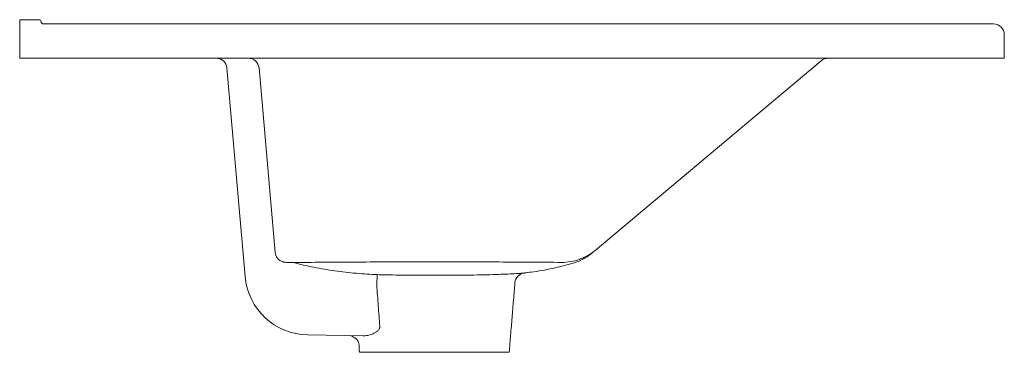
# Model space of a CAD drawing. Header units: millimetres. Extents: x 4765.232 to 4765.692, y 2733.433 to 2733.589.
import ezdxf

# ---------------------------------------------------------------- set-up
doc = ezdxf.new("R2010")
doc.units = ezdxf.units.MM
doc.layers.add('SANINDUSA', color=3, linetype='Continuous')

msp = doc.modelspace()

# ---------------------------------------------------------------- linework, layer by layer
at = {"layer": 'SANINDUSA', "linetype": 'Continuous', "lineweight": 15}
for p, q in [((4765.232179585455, 2733.58883391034), (4765.241179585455, 2733.58883391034)), ((4765.232179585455, 2733.583833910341), (4765.232179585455, 2733.58883391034)), ((4765.243179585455, 2733.58683391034), (4765.687179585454, 2733.58683391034)), ((4765.232192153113, 2733.570836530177), (4765.232179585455, 2733.583833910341)), ((4765.692179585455, 2733.581833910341), (4765.692179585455, 2733.57083391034)), ((4765.232179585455, 2733.57083391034), (4765.692179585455, 2733.57083391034)), ((4765.606691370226, 2733.569666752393), (4765.501022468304, 2733.481000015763)), ((4765.337464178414, 2733.468835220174), (4765.328939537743, 2733.566272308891)), ((4765.343996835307, 2733.566272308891), (4765.351547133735, 2733.479972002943)), ((4765.399183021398, 2733.469647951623), (4765.398966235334, 2733.464915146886)), ((4765.392471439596, 2733.441006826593), (4765.366826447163, 2733.441454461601)), ((4765.39087464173, 2733.433336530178), (4765.460874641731, 2733.433336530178))]:
    msp.add_line(p, q, dxfattribs=at)
for centre, radius, start, end in [((4765.241179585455, 2733.58783391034), 0.0009999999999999, 0, 90), ((4765.243179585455, 2733.58783391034), 0.0009999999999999, 180, 270), ((4765.687179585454, 2733.581833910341), 0.005, 0, 90), ((4765.323958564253, 2733.565836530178), 0.0050000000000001, 4.999999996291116, 90), ((4765.339015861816, 2733.565836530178), 0.0050000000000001, 4.999999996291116, 90), ((4765.609905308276, 2733.565836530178), 0.005, 90, 130.0000000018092), ((4765.356527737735, 2733.480407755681), 0.0049996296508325, 185.0000724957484, 215.891617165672), ((4765.483903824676, 2733.497965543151), 0.0240000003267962, 285.0106803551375, 310.0000217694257), ((4765.367350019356, 2733.471449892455), 0.0300000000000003, 184.9999999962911, 268.9999999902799), ((4765.468527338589, 2733.465438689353), 0.0050000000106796, 95.10998295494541, 175.003282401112), ((4765.385786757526, 2733.436122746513), 0.0050000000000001, 4.943252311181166, 88.99999999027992)]:
    msp.add_arc(centre, radius, start, end, dxfattribs=at)
for points, knots in [([(4765.501022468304, 2733.481000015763), (4765.499931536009, 2733.480084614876), (4765.498775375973, 2733.479278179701), (4765.496946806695, 2733.478226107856), (4765.496321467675, 2733.477901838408), (4765.495359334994, 2733.47745573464), (4765.495034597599, 2733.477313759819), (4765.49437692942, 2733.477043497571), (4765.494043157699, 2733.476914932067), (4765.492369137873, 2733.476312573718), (4765.491006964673, 2733.475955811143), (4765.488238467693, 2733.475482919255), (4765.486832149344, 2733.475366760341), (4765.485402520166, 2733.475377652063)], [0, 0, 0, 0, 0.2499999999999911, 0.2499999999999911, 0.3749999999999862, 0.3749999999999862, 0.4374999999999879, 0.4374999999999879, 0.4999999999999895, 0.4999999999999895, 0.7499999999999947, 0.7499999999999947, 1, 1, 1, 1]), ([(4765.499330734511, 2733.479580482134), (4765.499582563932, 2733.479791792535), (4765.49968930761, 2733.479881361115), (4765.500226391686, 2733.480332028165), (4765.500634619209, 2733.48067457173), (4765.500948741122, 2733.480938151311), (4765.501022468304, 2733.481000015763)], [0, 0, 0, 0, 0.3030546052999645, 0.6051952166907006, 0.9073358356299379, 0.9999999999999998, 0.9999999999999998, 0.9999999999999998, 0.9999999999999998]), ([(4765.35249694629, 2733.47749033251), (4765.352581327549, 2733.477364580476), (4765.352832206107, 2733.476990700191), (4765.353372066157, 2733.476504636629), (4765.354035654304, 2733.476049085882), (4765.354673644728, 2733.475748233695), (4765.355227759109, 2733.475568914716), (4765.355652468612, 2733.475478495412), (4765.355933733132, 2733.475437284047), (4765.356158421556, 2733.475413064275), (4765.356270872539, 2733.475405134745), (4765.356340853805, 2733.475400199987)], [0, 0, 0, 0, 0.0843436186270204, 0.2507666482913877, 0.4009383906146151, 0.5335854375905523, 0.6451078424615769, 0.732141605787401, 0.8003498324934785, 0.8757523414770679, 1, 1, 1, 1]), ([(4765.368429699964, 2733.475393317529), (4765.367100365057, 2733.475381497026), (4765.364434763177, 2733.475357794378), (4765.360877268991, 2733.475330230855), (4765.358216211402, 2733.47533848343), (4765.356885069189, 2733.475368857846), (4765.356716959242, 2733.475385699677), (4765.356687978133, 2733.475388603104)], [0, 0, 0, 0, 0.2360311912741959, 0.4732932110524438, 0.7111079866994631, 0.9501968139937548, 1, 1, 1, 1]), ([(4765.360063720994, 2733.475339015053), (4765.361623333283, 2733.474929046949), (4765.366392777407, 2733.473675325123), (4765.374529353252, 2733.472113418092), (4765.38445056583, 2733.470686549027), (4765.392695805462, 2733.46996560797), (4765.397615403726, 2733.469724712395), (4765.399183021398, 2733.469647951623)], [0, 0, 0, 0, 0.1221452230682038, 0.3735318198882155, 0.6269537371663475, 0.8811297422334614, 1, 1, 1, 1]), ([(4765.485402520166, 2733.475377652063), (4765.480528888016, 2733.475415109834), (4765.475655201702, 2733.475449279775), (4765.46590772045, 2733.475510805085), (4765.461033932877, 2733.475538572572), (4765.451286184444, 2733.475583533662), (4765.446412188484, 2733.475599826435), (4765.436664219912, 2733.475625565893), (4765.431790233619, 2733.475635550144), (4765.422042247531, 2733.475638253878), (4765.417168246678, 2733.475629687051), (4765.407420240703, 2733.475606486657), (4765.402546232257, 2733.47559099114), (4765.38792452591, 2733.475528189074), (4765.378177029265, 2733.475466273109), (4765.368429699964, 2733.475393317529)], [0, 0, 0, 0, 0.1250000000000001, 0.1250000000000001, 0.2500000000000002, 0.2500000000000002, 0.3750000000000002, 0.3750000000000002, 0.5000000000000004, 0.5000000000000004, 0.6250000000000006, 0.6250000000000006, 0.7500000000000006, 0.7500000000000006, 1, 1, 1, 1]), ([(4765.467913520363, 2733.470466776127), (4765.469001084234, 2733.470582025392), (4765.4733996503, 2733.47104814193), (4765.48083796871, 2733.47241506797), (4765.487085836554, 2733.474036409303), (4765.490110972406, 2733.474821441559)], [0, 0, 0, 0, 0.1448817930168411, 0.5859629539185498, 1, 1, 1, 1]), ([(4765.399183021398, 2733.469647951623), (4765.400529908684, 2733.469612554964), (4765.403739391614, 2733.469528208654), (4765.409515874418, 2733.469432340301), (4765.416308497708, 2733.469368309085), (4765.423463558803, 2733.469346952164), (4765.430617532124, 2733.469350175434), (4765.437694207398, 2733.469384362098), (4765.444352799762, 2733.469461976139), (4765.450529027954, 2733.469584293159), (4765.455931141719, 2733.469743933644), (4765.46050766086, 2733.469932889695), (4765.464047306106, 2733.470119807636), (4765.466563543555, 2733.470290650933), (4765.467658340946, 2733.470379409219), (4765.467998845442, 2733.470408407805), (4765.467921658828, 2733.470401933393), (4765.467920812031, 2733.470401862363)], [0, 0, 0, 0, 0.0534286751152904, 0.1273146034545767, 0.2034088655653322, 0.2774627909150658, 0.3537247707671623, 0.4275794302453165, 0.5036344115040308, 0.577366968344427, 0.6532929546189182, 0.7270363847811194, 0.8029241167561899, 0.8767809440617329, 0.9527158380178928, 0.9994812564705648, 1, 1, 1, 1]), ([(4765.400402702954, 2733.445607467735), (4765.400168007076, 2733.448751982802), (4765.399933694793, 2733.451896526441), (4765.399699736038, 2733.455041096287), (4765.399454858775, 2733.458332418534), (4765.399210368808, 2733.461623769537), (4765.398966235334, 2733.464915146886)], [0, 0, 0, 0, 0.0094726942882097, 0.0094726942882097, 0.0094726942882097, 0.0193874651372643, 0.0193874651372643, 0.0193874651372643, 0.0193874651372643]), ([(4765.400402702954, 2733.445607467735), (4765.400442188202, 2733.445370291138), (4765.40043869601, 2733.445132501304), (4765.400370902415, 2733.444786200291), (4765.400338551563, 2733.444674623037), (4765.400257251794, 2733.444458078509), (4765.400207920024, 2733.444352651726), (4765.400044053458, 2733.444054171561), (4765.399913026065, 2733.443874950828), (4765.399623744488, 2733.443541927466), (4765.399464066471, 2733.443387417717), (4765.398965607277, 2733.442960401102), (4765.398608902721, 2733.442722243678), (4765.39787175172, 2733.442298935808), (4765.397489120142, 2733.442114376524), (4765.396336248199, 2733.441630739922), (4765.395556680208, 2733.441396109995), (4765.393994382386, 2733.441075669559), (4765.39322483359, 2733.440993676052), (4765.392471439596, 2733.441006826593)], [0, 0, 0, 0, 0.0625000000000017, 0.0625000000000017, 0.0937499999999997, 0.0937499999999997, 0.1249999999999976, 0.1249999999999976, 0.1874999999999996, 0.1874999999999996, 0.2500000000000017, 0.2500000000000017, 0.3750000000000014, 0.3750000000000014, 0.5000000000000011, 0.5000000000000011, 0.7500000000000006, 0.7500000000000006, 1, 1, 1, 1])]:
    msp.add_open_spline(points, degree=3, knots=knots, dxfattribs=at)
for points in [[(4765.460874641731, 2733.433336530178), (4765.463546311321, 2733.465873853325)], [(4765.390767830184, 2733.436557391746), (4765.39087464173, 2733.433336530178)]]:
    msp.add_open_spline(points, degree=1, dxfattribs=at)

doc.saveas('drawing.dxf')
